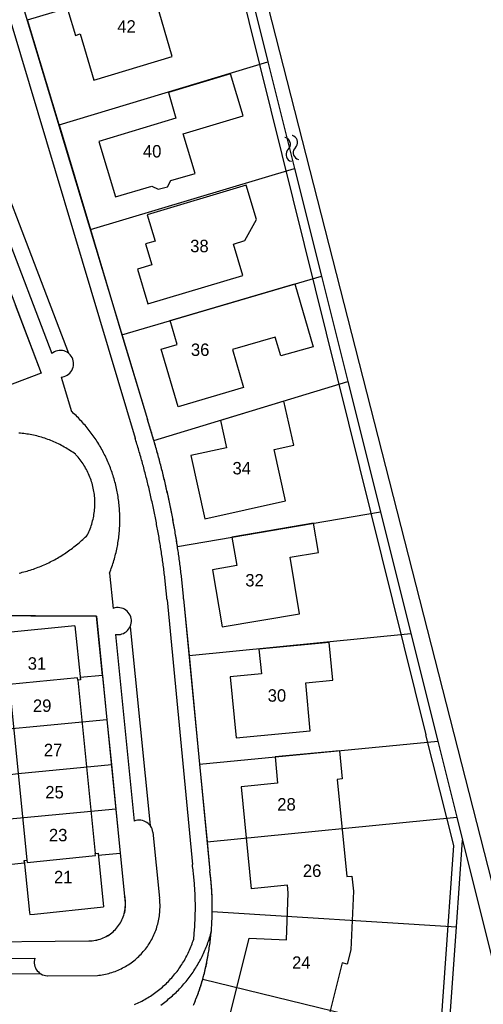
# Model space of a CAD drawing. Extents: x 123992 to 125854, y 449108 to 451911.
# Tile 133 of 175: x 125607 to 125663, y 450776 to 450895. Entities that reach past the tile are written whole.
import ezdxf
from ezdxf.enums import TextEntityAlignment as Align

# ---------------------------------------------------------------- set-up
doc = ezdxf.new("R2010")
doc.units = 0
for name, color, linetype in [('DEFAULT_113', 2, 'CONTINUOUS'), ('DEFAULT_21', 8, 'CONTINUOUS'), ('DEFAULT_22', 8, 'CONTINUOUS'), ('DEFAULT_4', 1, 'CONTINUOUS'), ('DEFAULT_48', 141, 'CONTINUOUS'), ('DEFAULT_99', 9, 'CONTINUOUS'), ('S05_WATER', 141, 'CONTINUOUS')]:
    doc.layers.add(name, color=color, linetype=linetype)

msp = doc.modelspace()

# ---------------------------------------------------------------- linework, layer by layer
at = {"layer": 'DEFAULT_21'}
for points in [[(125611.606, 450881.893), (125607.803, 450894.58), (125633.63, 450902.288)], [(125611.606, 450881.893), (125636.832, 450889.485)], [(125611.606, 450881.893), (125615.398, 450869.243)], [(125615.398, 450869.243), (125640.051, 450876.615)], [(125615.398, 450869.243), (125619.202, 450856.553)], [(125619.202, 450856.553), (125643.3, 450863.622)], [(125606.288, 450860.166), (125609.436, 450851.919), (125589.039, 450844.172), (125585.884, 450852.39)], [(125619.202, 450856.553), (125622.273, 450846.309)], [(125623.059, 450843.775), (125646.485, 450850.888)], [(125623.059, 450843.775), (125622.273, 450846.309)], [(125625.9, 450831.008), (125625.87, 450831.206), (125625.839, 450831.403), (125625.808, 450831.601), (125625.776, 450831.798), (125625.744, 450831.996), (125625.712, 450832.193), (125625.679, 450832.39), (125625.646, 450832.588), (125625.612, 450832.785), (125625.578, 450832.982), (125625.544, 450833.179), (125625.509, 450833.376), (125625.474, 450833.573), (125625.438, 450833.77), (125625.402, 450833.966), (125625.366, 450834.163), (125625.329, 450834.36), (125625.292, 450834.556), (125625.254, 450834.752), (125625.216, 450834.949), (125625.177, 450835.145), (125625.138, 450835.341), (125625.099, 450835.537), (125625.059, 450835.733), (125625.019, 450835.929), (125624.979, 450836.125), (125624.938, 450836.321), (125624.897, 450836.517), (125624.855, 450836.712), (125624.813, 450836.908), (125624.77, 450837.103), (125624.727, 450837.298), (125624.684, 450837.494), (125624.64, 450837.689), (125624.596, 450837.884), (125624.551, 450838.079), (125624.506, 450838.274), (125624.461, 450838.469), (125624.415, 450838.663), (125624.369, 450838.858), (125624.322, 450839.052), (125624.275, 450839.247), (125624.228, 450839.441), (125624.18, 450839.635), (125624.132, 450839.829), (125624.084, 450840.023), (125624.035, 450840.217), (125623.985, 450840.411), (125623.935, 450840.605), (125623.885, 450840.798), (125623.835, 450840.992), (125623.784, 450841.185), (125623.732, 450841.379), (125623.68, 450841.572), (125623.628, 450841.765), (125623.576, 450841.958), (125623.523, 450842.151), (125623.469, 450842.343), (125623.415, 450842.536), (125623.361, 450842.728), (125623.307, 450842.921), (125623.252, 450843.113), (125623.196, 450843.305), (125623.14, 450843.497), (125623.084, 450843.689), (125623.059, 450843.775)], [(125625.9, 450831.008), (125650.41, 450835.192)], [(125626.651, 450824.681), (125626.634, 450824.88), (125626.616, 450825.079), (125626.598, 450825.279), (125626.579, 450825.478), (125626.56, 450825.677), (125626.541, 450825.876), (125626.521, 450826.075), (125626.501, 450826.274), (125626.481, 450826.473), (125626.46, 450826.672), (125626.438, 450826.871), (125626.416, 450827.069), (125626.394, 450827.268), (125626.372, 450827.467), (125626.349, 450827.666), (125626.325, 450827.864), (125626.302, 450828.063), (125626.277, 450828.261), (125626.253, 450828.46), (125626.228, 450828.658), (125626.202, 450828.857), (125626.176, 450829.055), (125626.15, 450829.253), (125626.124, 450829.451), (125626.096, 450829.65), (125626.069, 450829.848), (125626.041, 450830.046), (125626.013, 450830.244), (125625.984, 450830.442), (125625.955, 450830.64), (125625.926, 450830.837), (125625.9, 450831.008)], [(125626.651, 450824.681), (125627.31, 450817.841)], [(125616.843, 450815.415), (125616.126, 450822.581), (125594.011, 450822.686), (125594.073, 450813.338)], [(125627.31, 450817.841), (125654.09, 450820.479)], [(125627.31, 450817.841), (125628.575, 450804.705)], [(125616.843, 450815.415), (125614.155, 450815.159), (125614.181, 450814.9), (125613.853, 450814.867), (125613.826, 450815.128), (125605.57, 450814.343), (125605.596, 450814.087), (125605.269, 450814.053), (125605.243, 450814.311), (125596.319, 450813.366), (125594.073, 450813.338)], [(125616.843, 450815.415), (125617.38, 450810.047)], [(125617.38, 450810.047), (125596.985, 450808.12)], [(125617.38, 450810.047), (125617.919, 450804.664)], [(125628.575, 450804.705), (125657.341, 450807.482)], [(125597.067, 450802.617), (125599.296, 450802.65), (125606.661, 450803.601), (125617.919, 450804.664)], [(125617.919, 450804.664), (125618.458, 450799.281)], [(125628.575, 450804.705), (125629.477, 450795.337)], [(125618.458, 450799.281), (125598.763, 450797.421)], [(125618.458, 450799.281), (125618.988, 450793.982)], [(125629.477, 450795.337), (125659.632, 450798.32)], [(125629.477, 450795.337), (125629.813, 450791.843)], [(125659.592, 450785.058), (125660.328, 450795.537)], [(125598.808, 450792.064), (125601.048, 450792.082), (125601.047, 450792.164), (125607.428, 450792.812), (125607.402, 450793.071), (125607.727, 450793.104), (125607.753, 450792.845), (125616.009, 450793.683), (125615.983, 450793.941), (125616.312, 450793.975), (125616.338, 450793.716), (125618.988, 450793.982)], [(125618.988, 450793.982), (125619.514, 450788.737)], [(125598.808, 450792.064), (125598.829, 450789.464), (125598.92, 450783.204), (125615.189, 450783.374)], [(125630.11, 450786.922), (125630.112, 450787.122), (125630.114, 450787.322), (125630.113, 450787.522), (125630.112, 450787.722), (125630.11, 450787.922), (125630.106, 450788.122), (125630.101, 450788.322), (125630.095, 450788.522), (125630.087, 450788.722), (125630.079, 450788.921), (125630.069, 450789.121), (125630.058, 450789.321), (125630.046, 450789.521), (125630.032, 450789.72), (125630.018, 450789.92), (125630.002, 450790.119), (125629.985, 450790.318), (125629.966, 450790.517), (125629.947, 450790.716), (125629.926, 450790.915), (125629.904, 450791.114), (125629.881, 450791.313), (125629.856, 450791.511), (125629.831, 450791.71), (125629.813, 450791.843)], [(125615.189, 450783.374), (125615.389, 450783.378), (125615.588, 450783.392), (125615.787, 450783.414), (125615.985, 450783.445), (125616.181, 450783.485), (125616.375, 450783.534), (125616.566, 450783.592), (125616.755, 450783.659), (125616.94, 450783.733), (125617.122, 450783.816), (125617.3, 450783.908), (125617.474, 450784.007), (125617.643, 450784.114), (125617.807, 450784.228), (125617.965, 450784.35), (125618.118, 450784.479), (125618.265, 450784.615), (125618.406, 450784.757), (125618.54, 450784.905), (125618.667, 450785.059), (125618.787, 450785.219), (125618.9, 450785.384), (125619.005, 450785.554), (125619.103, 450785.729), (125619.192, 450785.908), (125619.274, 450786.09), (125619.347, 450786.277), (125619.411, 450786.466), (125619.467, 450786.658), (125619.514, 450786.852), (125619.552, 450787.049), (125619.581, 450787.247), (125619.602, 450787.445), (125619.613, 450787.645), (125619.615, 450787.845), (125619.608, 450788.045), (125619.593, 450788.244), (125619.568, 450788.443), (125619.534, 450788.64), (125619.514, 450788.737)], [(125629.978, 450784.418), (125629.996, 450784.617), (125630.012, 450784.817), (125630.027, 450785.016), (125630.041, 450785.215), (125630.054, 450785.415), (125630.065, 450785.615), (125630.075, 450785.815), (125630.084, 450786.014), (125630.092, 450786.214), (125630.099, 450786.414), (125630.104, 450786.614), (125630.108, 450786.814), (125630.11, 450786.922)], [(125630.11, 450786.922), (125659.592, 450785.058)], [(125629.624, 450781.762), (125629.658, 450781.959), (125629.691, 450782.156), (125629.722, 450782.354), (125629.752, 450782.552), (125629.781, 450782.749), (125629.809, 450782.948), (125629.836, 450783.146), (125629.861, 450783.344), (125629.886, 450783.543), (125629.909, 450783.741), (125629.931, 450783.94), (125629.951, 450784.139), (125629.971, 450784.338), (125629.978, 450784.418)], [(125658.642, 450771.497), (125659.592, 450785.058)], [(125628.962, 450778.755), (125629.016, 450778.948), (125629.069, 450779.141), (125629.12, 450779.334), (125629.169, 450779.528), (125629.217, 450779.722), (125629.264, 450779.916), (125629.308, 450780.111), (125629.352, 450780.307), (125629.394, 450780.502), (125629.434, 450780.698), (125629.472, 450780.894), (125629.509, 450781.091), (125629.545, 450781.288), (125629.579, 450781.485), (125629.611, 450781.682), (125629.624, 450781.762)], [(125627.833, 450775.613), (125627.912, 450775.797), (125627.99, 450775.981), (125628.066, 450776.166), (125628.141, 450776.352), (125628.215, 450776.538), (125628.286, 450776.724), (125628.357, 450776.911), (125628.426, 450777.099), (125628.493, 450777.287), (125628.559, 450777.476), (125628.624, 450777.666), (125628.687, 450777.855), (125628.748, 450778.046), (125628.808, 450778.237), (125628.866, 450778.428), (125628.923, 450778.62), (125628.962, 450778.755)], [(125628.962, 450778.755), (125658.642, 450771.497)]]:
    msp.add_lwpolyline(points, dxfattribs=at)
at = {"layer": 'DEFAULT_22'}
for points in [[(125633.63, 450902.288), (125636.832, 450889.485)], [(125636.832, 450889.485), (125640.051, 450876.615)], [(125640.051, 450876.615), (125643.3, 450863.622)], [(125643.3, 450863.622), (125646.485, 450850.888)], [(125646.485, 450850.888), (125650.41, 450835.192)], [(125650.41, 450835.192), (125654.09, 450820.479)], [(125654.09, 450820.479), (125657.341, 450807.482)], [(125657.341, 450807.482), (125659.632, 450798.32)], [(125659.632, 450798.32), (125660.328, 450795.537)], [(125660.328, 450795.537), (125668.121, 450764.376)]]:
    msp.add_lwpolyline(points, dxfattribs=at)
at = {"layer": 'DEFAULT_4'}
for points in [[(125625.274, 450890.141), (125622.755, 450898.751), (125612.675, 450895.743), (125613.58, 450892.692), (125614.156, 450892.859), (125615.803, 450887.296), (125625.274, 450890.141)], [(125633.828, 450882.997), (125632.317, 450888.054), (125624.802, 450885.792), (125625.726, 450882.679), (125616.421, 450879.88), (125618.436, 450873.183), (125622.789, 450874.496), (125623.578, 450874.112), (125624.694, 450874.41), (125625.093, 450875.183), (125628.051, 450876.034), (125626.604, 450880.8), (125633.828, 450882.997)], [(125635.433, 450870.462), (125634.196, 450874.604), (125622.253, 450871.032), (125623.198, 450867.866), (125622.044, 450867.52), (125622.809, 450864.981), (125621.071, 450864.471), (125622.334, 450860.278), (125633.799, 450863.709), (125632.688, 450867.5), (125634.058, 450867.926), (125635.433, 450870.462)], [(125642.304, 450855.106), (125638.4, 450853.989), (125637.725, 450856.279), (125632.546, 450854.754), (125633.885, 450850.199), (125625.98, 450847.852), (125623.94, 450854.81), (125625.858, 450855.38), (125625.005, 450858.256), (125640.091, 450862.681), (125642.304, 450855.106)], [(125639.945, 450843.212), (125638.773, 450848.547), (125631.103, 450846.218), (125631.833, 450842.915), (125627.535, 450841.958), (125629.197, 450834.347), (125638.96, 450836.491), (125637.601, 450842.696), (125639.945, 450843.212)], [(125642.945, 450830.269), (125642.34, 450833.815), (125632.488, 450832.133), (125633.074, 450828.676), (125630.119, 450828.176), (125631.289, 450821.291), (125640.66, 450822.877), (125639.506, 450829.686), (125642.945, 450830.269)], [(125613.502, 450821.418), (125605.003, 450820.547), (125604.784, 450822.562), (125601.459, 450822.583), (125602.286, 450814.044), (125605.24, 450814.329)], [(125613.502, 450821.418), (125614.181, 450814.9), (125613.853, 450814.867), (125615.983, 450793.941), (125616.312, 450793.975), (125616.974, 450787.469)], [(125644.671, 450814.846), (125644.223, 450819.407), (125635.746, 450818.582), (125636.037, 450815.613), (125632.272, 450815.237), (125633, 450807.899), (125641.949, 450808.752), (125641.393, 450814.528), (125644.671, 450814.846)], [(125605.24, 450814.329), (125605.269, 450814.053), (125605.596, 450814.087), (125607.727, 450793.104)], [(125645.465, 450806.336), (125637.698, 450805.586), (125638.005, 450802.408), (125633.608, 450801.983), (125634.796, 450789.678)], [(125645.465, 450806.336), (125645.798, 450802.929), (125645.201, 450802.871), (125646.346, 450791.138)], [(125607.402, 450793.071), (125607.727, 450793.104)], [(125607.402, 450793.071), (125608.037, 450786.824)], [(125635.867, 450770.693), (125631.587, 450771.762), (125634.58, 450783.707), (125639.061, 450783.521), (125639.291, 450789.19), (125639.183, 450790.093), (125634.796, 450789.678)], [(125646.346, 450791.138), (125646.948, 450791.181), (125647.153, 450789.383), (125646.857, 450782.307), (125646.385, 450780.571), (125645.804, 450780.711), (125642.939, 450769.286), (125643.533, 450769.13), (125642.915, 450766.64), (125637.369, 450758.193)], [(125608.037, 450786.824), (125608.065, 450786.555), (125608.642, 450786.614)], [(125608.642, 450786.614), (125616.974, 450787.469)]]:
    msp.add_lwpolyline(points, dxfattribs=at)
at = {"layer": 'DEFAULT_48'}
for points in [[(125610.275, 451000), (125669.348, 450769.023), (125670.67, 450767.248), (125673.209, 450767.273), (125676.344, 450769.538), (125681.795, 450772.407), (125684.19, 450774.271), (125687.128, 450774.657), (125689.128, 450774.361), (125689.487, 450774.561)], [(125630.508, 450910.614), (125655.89, 450808.255)], [(125635.802, 450744.677), (125657.123, 450764.134), (125659.278, 450794.878), (125655.89, 450808.255)]]:
    msp.add_lwpolyline(points, dxfattribs=at)
at = {"layer": 'DEFAULT_99'}
for points in [[(125604.988, 450903.727), (125622.273, 450846.309)], [(125603.633, 450901.33), (125620.796, 450844.058)], [(125599.632, 450888.621), (125612.731, 450854.32)], [(125604.801, 450869.82), (125610.717, 450854.281)], [(125603.067, 450868.601), (125609.436, 450851.919), (125598.992, 450847.953)], [(125612.731, 450854.32), (125612.565, 450854.432), (125612.387, 450854.522), (125612.199, 450854.59), (125612.004, 450854.634), (125611.805, 450854.653), (125611.605, 450854.648), (125611.408, 450854.618), (125611.215, 450854.564), (125611.031, 450854.486), (125610.858, 450854.386), (125610.717, 450854.281)], [(125611.841, 450851.441), (125612.039, 450851.465), (125612.233, 450851.513), (125612.42, 450851.586), (125612.596, 450851.68), (125612.759, 450851.796), (125612.906, 450851.931), (125613.035, 450852.083), (125613.145, 450852.251), (125613.233, 450852.43), (125613.298, 450852.619), (125613.339, 450852.815), (125613.356, 450853.014), (125613.347, 450853.213), (125613.314, 450853.411), (125613.257, 450853.602), (125613.177, 450853.785), (125613.074, 450853.957), (125612.951, 450854.114), (125612.81, 450854.255), (125612.731, 450854.32)], [(125611.841, 450851.441), (125613.09, 450847.304)], [(125617.702, 450827.786), (125617.775, 450827.972), (125617.846, 450828.159), (125617.915, 450828.347), (125617.981, 450828.536), (125618.046, 450828.725), (125618.108, 450828.915), (125618.168, 450829.106), (125618.226, 450829.297), (125618.282, 450829.489), (125618.335, 450829.682), (125618.387, 450829.875), (125618.436, 450830.069), (125618.482, 450830.264), (125618.527, 450830.459), (125618.569, 450830.654), (125618.61, 450830.85), (125618.648, 450831.046), (125618.683, 450831.243), (125618.717, 450831.44), (125618.748, 450831.638), (125618.777, 450831.836), (125618.803, 450832.034), (125618.827, 450832.232), (125618.85, 450832.431), (125618.869, 450832.63), (125618.887, 450832.83), (125618.902, 450833.029), (125618.915, 450833.229), (125618.926, 450833.428), (125618.934, 450833.628), (125618.94, 450833.828), (125618.944, 450834.028), (125618.945, 450834.228), (125618.944, 450834.428), (125618.941, 450834.628), (125618.936, 450834.828), (125618.928, 450835.028), (125618.918, 450835.227), (125618.906, 450835.427), (125618.891, 450835.627), (125618.875, 450835.826), (125618.856, 450836.025), (125618.834, 450836.224), (125618.811, 450836.422), (125618.785, 450836.621), (125618.756, 450836.819), (125618.726, 450837.016), (125618.693, 450837.214), (125618.658, 450837.411), (125618.621, 450837.607), (125618.581, 450837.803), (125618.54, 450837.999), (125618.496, 450838.194), (125618.45, 450838.388), (125618.401, 450838.582), (125618.351, 450838.776), (125618.298, 450838.969), (125618.243, 450839.161), (125618.185, 450839.353), (125618.126, 450839.544), (125618.064, 450839.734), (125618, 450839.923), (125617.934, 450840.112), (125617.866, 450840.3), (125617.796, 450840.488), (125617.724, 450840.674), (125617.649, 450840.86), (125617.572, 450841.044), (125617.494, 450841.228), (125617.413, 450841.411), (125617.33, 450841.593), (125617.245, 450841.774), (125617.158, 450841.954), (125617.068, 450842.133), (125616.977, 450842.311), (125616.884, 450842.488), (125616.789, 450842.664), (125616.691, 450842.839), (125616.592, 450843.012), (125616.491, 450843.185), (125616.388, 450843.356), (125616.282, 450843.526), (125616.175, 450843.695), (125616.066, 450843.863), (125615.955, 450844.029), (125615.842, 450844.194), (125615.728, 450844.358), (125615.611, 450844.52), (125615.493, 450844.682), (125615.372, 450844.841), (125615.25, 450845), (125615.126, 450845.157), (125615.001, 450845.312), (125614.873, 450845.466), (125614.744, 450845.619), (125614.613, 450845.77), (125614.48, 450845.92), (125614.346, 450846.068), (125614.21, 450846.214), (125614.072, 450846.359), (125613.932, 450846.503), (125613.791, 450846.644), (125613.649, 450846.785), (125613.504, 450846.923), (125613.359, 450847.06), (125613.211, 450847.195), (125613.09, 450847.304)], [(125626.651, 450824.681), (125626.634, 450824.88), (125626.616, 450825.079), (125626.598, 450825.279), (125626.58, 450825.478), (125626.561, 450825.677), (125626.542, 450825.876), (125626.522, 450826.075), (125626.502, 450826.274), (125626.482, 450826.473), (125626.461, 450826.672), (125626.439, 450826.871), (125626.418, 450827.07), (125626.395, 450827.268), (125626.373, 450827.467), (125626.35, 450827.666), (125626.327, 450827.864), (125626.303, 450828.063), (125626.279, 450828.261), (125626.254, 450828.46), (125626.229, 450828.658), (125626.204, 450828.857), (125626.178, 450829.055), (125626.151, 450829.253), (125626.125, 450829.452), (125626.098, 450829.65), (125626.07, 450829.848), (125626.042, 450830.046), (125626.014, 450830.244), (125625.985, 450830.442), (125625.956, 450830.64), (125625.927, 450830.837), (125625.897, 450831.035), (125625.866, 450831.233), (125625.836, 450831.431), (125625.804, 450831.628), (125625.773, 450831.826), (125625.741, 450832.023), (125625.708, 450832.22), (125625.676, 450832.418), (125625.642, 450832.615), (125625.609, 450832.812), (125625.575, 450833.009), (125625.54, 450833.206), (125625.505, 450833.403), (125625.47, 450833.6), (125625.434, 450833.797), (125625.398, 450833.993), (125625.362, 450834.19), (125625.325, 450834.387), (125625.287, 450834.583), (125625.25, 450834.779), (125625.212, 450834.976), (125625.173, 450835.172), (125625.134, 450835.368), (125625.095, 450835.564), (125625.055, 450835.76), (125625.015, 450835.956), (125624.974, 450836.152), (125624.933, 450836.348), (125624.892, 450836.544), (125624.85, 450836.739), (125624.808, 450836.935), (125624.765, 450837.13), (125624.722, 450837.325), (125624.679, 450837.521), (125624.635, 450837.716), (125624.591, 450837.911), (125624.546, 450838.106), (125624.501, 450838.301), (125624.456, 450838.495), (125624.41, 450838.69), (125624.363, 450838.885), (125624.317, 450839.079), (125624.27, 450839.273), (125624.222, 450839.468), (125624.174, 450839.662), (125624.126, 450839.856), (125624.077, 450840.05), (125624.028, 450840.244), (125623.979, 450840.438), (125623.929, 450840.631), (125623.879, 450840.825), (125623.828, 450841.018), (125623.777, 450841.212), (125623.726, 450841.405), (125623.674, 450841.598), (125623.621, 450841.791), (125623.569, 450841.984), (125623.516, 450842.177), (125623.462, 450842.37), (125623.408, 450842.562), (125623.354, 450842.755), (125623.299, 450842.947), (125623.244, 450843.139), (125623.189, 450843.332), (125623.133, 450843.524), (125623.076, 450843.716), (125623.02, 450843.907), (125622.963, 450844.099), (125622.905, 450844.291), (125622.847, 450844.482), (125622.789, 450844.673), (125622.73, 450844.865), (125622.671, 450845.056), (125622.612, 450845.247), (125622.552, 450845.437), (125622.492, 450845.628), (125622.431, 450845.819), (125622.37, 450846.009), (125622.309, 450846.199), (125622.273, 450846.309)], [(125613.578, 450842.127), (125613.416, 450842.245), (125613.253, 450842.36), (125613.088, 450842.473), (125612.921, 450842.583), (125612.753, 450842.691), (125612.582, 450842.796), (125612.411, 450842.899), (125612.238, 450842.999), (125612.063, 450843.096), (125611.887, 450843.191), (125611.709, 450843.283), (125611.53, 450843.373), (125611.35, 450843.459), (125611.169, 450843.543), (125610.986, 450843.624), (125610.802, 450843.703), (125610.617, 450843.778), (125610.43, 450843.851), (125610.243, 450843.921), (125610.055, 450843.988), (125609.865, 450844.052), (125609.675, 450844.114), (125609.484, 450844.172), (125609.292, 450844.228), (125609.099, 450844.281), (125608.905, 450844.33), (125608.71, 450844.377), (125608.515, 450844.421), (125608.32, 450844.462), (125608.123, 450844.5), (125607.926, 450844.535), (125607.729, 450844.567), (125607.531, 450844.596), (125607.333, 450844.622), (125607.134, 450844.645), (125606.935, 450844.665), (125606.736, 450844.682)], [(125624.648, 450824.541), (125624.63, 450824.74), (125624.612, 450824.939), (125624.594, 450825.139), (125624.575, 450825.338), (125624.555, 450825.537), (125624.536, 450825.736), (125624.515, 450825.935), (125624.495, 450826.134), (125624.474, 450826.333), (125624.452, 450826.531), (125624.43, 450826.73), (125624.408, 450826.929), (125624.385, 450827.128), (125624.362, 450827.326), (125624.338, 450827.525), (125624.314, 450827.723), (125624.289, 450827.922), (125624.264, 450828.12), (125624.239, 450828.319), (125624.213, 450828.517), (125624.187, 450828.715), (125624.16, 450828.913), (125624.133, 450829.112), (125624.106, 450829.31), (125624.078, 450829.508), (125624.049, 450829.706), (125624.021, 450829.904), (125623.991, 450830.102), (125623.962, 450830.299), (125623.932, 450830.497), (125623.901, 450830.695), (125623.87, 450830.892), (125623.839, 450831.09), (125623.807, 450831.287), (125623.775, 450831.485), (125623.742, 450831.682), (125623.709, 450831.879), (125623.676, 450832.076), (125623.642, 450832.273), (125623.607, 450832.471), (125623.573, 450832.667), (125623.537, 450832.864), (125623.502, 450833.061), (125623.466, 450833.258), (125623.429, 450833.455), (125623.392, 450833.651), (125623.355, 450833.848), (125623.317, 450834.044), (125623.279, 450834.24), (125623.241, 450834.437), (125623.202, 450834.633), (125623.162, 450834.829), (125623.122, 450835.025), (125623.082, 450835.221), (125623.041, 450835.417), (125623, 450835.612), (125622.959, 450835.808), (125622.917, 450836.003), (125622.874, 450836.199), (125622.832, 450836.394), (125622.788, 450836.59), (125622.745, 450836.785), (125622.701, 450836.98), (125622.656, 450837.175), (125622.611, 450837.37), (125622.566, 450837.564), (125622.52, 450837.759), (125622.474, 450837.954), (125622.427, 450838.148), (125622.38, 450838.343), (125622.333, 450838.537), (125622.285, 450838.731), (125622.237, 450838.925), (125622.188, 450839.119), (125622.139, 450839.313), (125622.089, 450839.507), (125622.039, 450839.7), (125621.989, 450839.894), (125621.938, 450840.087), (125621.887, 450840.281), (125621.835, 450840.474), (125621.783, 450840.667), (125621.731, 450840.86), (125621.678, 450841.053), (125621.625, 450841.246), (125621.571, 450841.438), (125621.517, 450841.631), (125621.462, 450841.823), (125621.407, 450842.016), (125621.352, 450842.208), (125621.296, 450842.4), (125621.24, 450842.592), (125621.184, 450842.784), (125621.126, 450842.975), (125621.069, 450843.167), (125621.011, 450843.358), (125620.953, 450843.55), (125620.894, 450843.741), (125620.835, 450843.932), (125620.796, 450844.058)], [(125615.039, 450832.391), (125615.125, 450832.571), (125615.207, 450832.754), (125615.285, 450832.938), (125615.359, 450833.124), (125615.428, 450833.312), (125615.493, 450833.501), (125615.553, 450833.691), (125615.609, 450833.883), (125615.661, 450834.077), (125615.708, 450834.271), (125615.751, 450834.466), (125615.789, 450834.663), (125615.822, 450834.86), (125615.851, 450835.058), (125615.875, 450835.256), (125615.895, 450835.455), (125615.91, 450835.655), (125615.921, 450835.855), (125615.926, 450836.054), (125615.928, 450836.254), (125615.924, 450836.454), (125615.916, 450836.654), (125615.903, 450836.854), (125615.886, 450837.053), (125615.864, 450837.252), (125615.838, 450837.45), (125615.807, 450837.648), (125615.771, 450837.844), (125615.731, 450838.04), (125615.686, 450838.235), (125615.637, 450838.429), (125615.583, 450838.622), (125615.525, 450838.813), (125615.462, 450839.003), (125615.395, 450839.192), (125615.324, 450839.378), (125615.248, 450839.564), (125615.168, 450839.747), (125615.084, 450839.928), (125614.996, 450840.108), (125614.904, 450840.285), (125614.807, 450840.46), (125614.707, 450840.633), (125614.602, 450840.804), (125614.494, 450840.972), (125614.381, 450841.137), (125614.265, 450841.3), (125614.145, 450841.46), (125614.022, 450841.617), (125613.895, 450841.772), (125613.764, 450841.923), (125613.63, 450842.072), (125613.578, 450842.127)], [(125606.77, 450827.777), (125606.965, 450827.823), (125607.159, 450827.87), (125607.353, 450827.921), (125607.546, 450827.973), (125607.738, 450828.028), (125607.93, 450828.085), (125608.121, 450828.145), (125608.311, 450828.206), (125608.501, 450828.27), (125608.689, 450828.336), (125608.877, 450828.404), (125609.065, 450828.475), (125609.251, 450828.548), (125609.436, 450828.623), (125609.621, 450828.7), (125609.804, 450828.779), (125609.987, 450828.861), (125610.169, 450828.945), (125610.349, 450829.031), (125610.529, 450829.119), (125610.707, 450829.209), (125610.885, 450829.301), (125611.061, 450829.395), (125611.236, 450829.492), (125611.41, 450829.59), (125611.583, 450829.691), (125611.755, 450829.793), (125611.925, 450829.898), (125612.095, 450830.005), (125612.262, 450830.113), (125612.429, 450830.224), (125612.594, 450830.337), (125612.758, 450830.451), (125612.921, 450830.568), (125613.082, 450830.686), (125613.242, 450830.806), (125613.4, 450830.929), (125613.557, 450831.053), (125613.712, 450831.179), (125613.866, 450831.306), (125614.019, 450831.436), (125614.169, 450831.567), (125614.319, 450831.701), (125614.466, 450831.835), (125614.612, 450831.972), (125614.757, 450832.111), (125614.899, 450832.251), (125615.039, 450832.391)], [(125617.702, 450827.786), (125618.128, 450823.511)], [(125624.648, 450824.541), (125627.704, 450792.599)], [(125626.651, 450824.681), (125629.813, 450791.843)], [(125618.408, 450820.379), (125618.606, 450820.354), (125618.806, 450820.354), (125619.005, 450820.378), (125619.199, 450820.426), (125619.385, 450820.498), (125619.562, 450820.592), (125619.725, 450820.706), (125619.874, 450820.84), (125620.005, 450820.991), (125620.117, 450821.157), (125620.207, 450821.335), (125620.275, 450821.523), (125620.32, 450821.718), (125620.34, 450821.917), (125620.336, 450822.117), (125620.308, 450822.314), (125620.256, 450822.507), (125620.18, 450822.692), (125620.083, 450822.867), (125619.965, 450823.028), (125619.828, 450823.174), (125619.674, 450823.302), (125619.506, 450823.41), (125619.326, 450823.496), (125619.137, 450823.561), (125618.941, 450823.601), (125618.742, 450823.617), (125618.542, 450823.609), (125618.345, 450823.577), (125618.153, 450823.52), (125618.128, 450823.511)], [(125592.29, 450822.694), (125616.126, 450822.581), (125619.514, 450788.737)], [(125620.185, 450821.297), (125622.617, 450797.306)], [(125618.408, 450820.379), (125620.668, 450797.819)], [(125622.932, 450796.51), (125622.895, 450796.707), (125622.835, 450796.897), (125622.752, 450797.079), (125622.648, 450797.249), (125622.523, 450797.406), (125622.381, 450797.546), (125622.222, 450797.668), (125622.05, 450797.769), (125621.867, 450797.849), (125621.675, 450797.906), (125621.478, 450797.939), (125621.278, 450797.948), (125621.079, 450797.932), (125620.883, 450797.893), (125620.694, 450797.83), (125620.668, 450797.819)], [(125622.932, 450796.51), (125623.742, 450788.519)], [(125627.866, 450783.59), (125627.886, 450783.789), (125627.906, 450783.988), (125627.924, 450784.187), (125627.941, 450784.386), (125627.957, 450784.586), (125627.972, 450784.785), (125627.986, 450784.985), (125627.998, 450785.184), (125628.01, 450785.384), (125628.021, 450785.584), (125628.03, 450785.784), (125628.039, 450785.983), (125628.046, 450786.183), (125628.052, 450786.383), (125628.057, 450786.583), (125628.061, 450786.783), (125628.064, 450786.983), (125628.066, 450787.183), (125628.067, 450787.383), (125628.067, 450787.583), (125628.066, 450787.783), (125628.063, 450787.983), (125628.06, 450788.183), (125628.055, 450788.383), (125628.049, 450788.583), (125628.043, 450788.783), (125628.035, 450788.983), (125628.026, 450789.182), (125628.016, 450789.382), (125628.005, 450789.582), (125627.993, 450789.781), (125627.979, 450789.981), (125627.965, 450790.18), (125627.95, 450790.38), (125627.933, 450790.579), (125627.915, 450790.778), (125627.897, 450790.978), (125627.877, 450791.177), (125627.856, 450791.375), (125627.834, 450791.574), (125627.811, 450791.773), (125627.787, 450791.971), (125627.762, 450792.17), (125627.736, 450792.368), (125627.709, 450792.566), (125627.704, 450792.599)], [(125629.978, 450784.418), (125629.996, 450784.617), (125630.012, 450784.817), (125630.027, 450785.016), (125630.041, 450785.215), (125630.054, 450785.415), (125630.065, 450785.615), (125630.076, 450785.814), (125630.085, 450786.014), (125630.093, 450786.214), (125630.099, 450786.414), (125630.105, 450786.614), (125630.109, 450786.814), (125630.112, 450787.014), (125630.114, 450787.214), (125630.114, 450787.414), (125630.113, 450787.614), (125630.112, 450787.814), (125630.108, 450788.014), (125630.104, 450788.214), (125630.099, 450788.414), (125630.092, 450788.614), (125630.084, 450788.813), (125630.075, 450789.013), (125630.064, 450789.213), (125630.053, 450789.413), (125630.04, 450789.612), (125630.026, 450789.812), (125630.011, 450790.011), (125629.994, 450790.21), (125629.976, 450790.41), (125629.958, 450790.609), (125629.937, 450790.808), (125629.916, 450791.007), (125629.894, 450791.205), (125629.87, 450791.404), (125629.845, 450791.602), (125629.819, 450791.801), (125629.813, 450791.843)], [(125615.189, 450783.374), (125615.389, 450783.379), (125615.588, 450783.394), (125615.787, 450783.417), (125615.984, 450783.449), (125616.18, 450783.49), (125616.374, 450783.539), (125616.565, 450783.597), (125616.754, 450783.664), (125616.939, 450783.739), (125617.121, 450783.822), (125617.299, 450783.913), (125617.473, 450784.012), (125617.642, 450784.119), (125617.806, 450784.233), (125617.965, 450784.355), (125618.118, 450784.483), (125618.266, 450784.618), (125618.407, 450784.76), (125618.542, 450784.908), (125618.67, 450785.061), (125618.791, 450785.221), (125618.904, 450785.385), (125619.011, 450785.555), (125619.109, 450785.729), (125619.2, 450785.907), (125619.283, 450786.089), (125619.357, 450786.274), (125619.423, 450786.463), (125619.481, 450786.655), (125619.53, 450786.849), (125619.57, 450787.044), (125619.602, 450787.242), (125619.624, 450787.441), (125619.638, 450787.64), (125619.643, 450787.84), (125619.638, 450788.04), (125619.625, 450788.24), (125619.603, 450788.438), (125619.573, 450788.636), (125619.553, 450788.738)], [(125616.227, 450779.206), (125616.426, 450779.227), (125616.624, 450779.254), (125616.822, 450779.285), (125617.018, 450779.32), (125617.214, 450779.361), (125617.409, 450779.406), (125617.603, 450779.455), (125617.795, 450779.51), (125617.987, 450779.569), (125618.176, 450779.632), (125618.364, 450779.7), (125618.551, 450779.772), (125618.735, 450779.849), (125618.918, 450779.93), (125619.099, 450780.016), (125619.278, 450780.106), (125619.454, 450780.2), (125619.628, 450780.298), (125619.8, 450780.401), (125619.969, 450780.507), (125620.136, 450780.618), (125620.3, 450780.732), (125620.461, 450780.85), (125620.62, 450780.972), (125620.775, 450781.098), (125620.927, 450781.228), (125621.077, 450781.361), (125621.223, 450781.498), (125621.365, 450781.638), (125621.505, 450781.782), (125621.64, 450781.928), (125621.773, 450782.078), (125621.901, 450782.231), (125622.026, 450782.388), (125622.147, 450782.547), (125622.265, 450782.709), (125622.378, 450782.873), (125622.488, 450783.041), (125622.593, 450783.211), (125622.694, 450783.383), (125622.792, 450783.558), (125622.885, 450783.735), (125622.973, 450783.914), (125623.058, 450784.095), (125623.138, 450784.279), (125623.214, 450784.464), (125623.285, 450784.651), (125623.352, 450784.839), (125623.414, 450785.029), (125623.472, 450785.221), (125623.525, 450785.414), (125623.573, 450785.608), (125623.617, 450785.803), (125623.656, 450785.999), (125623.691, 450786.196), (125623.721, 450786.394), (125623.746, 450786.592), (125623.766, 450786.791), (125623.781, 450786.99), (125623.792, 450787.19), (125623.798, 450787.39), (125623.799, 450787.59), (125623.796, 450787.79), (125623.787, 450787.99), (125623.774, 450788.189), (125623.756, 450788.389), (125623.742, 450788.519)], [(125598.897, 450786.47), (125598.92, 450783.204), (125615.189, 450783.374)], [(125623.89, 450775.632), (125624.053, 450775.749), (125624.213, 450775.868), (125624.373, 450775.989), (125624.53, 450776.112), (125624.686, 450776.237), (125624.841, 450776.364), (125624.994, 450776.493), (125625.145, 450776.624), (125625.294, 450776.756), (125625.442, 450776.891), (125625.588, 450777.028), (125625.733, 450777.166), (125625.875, 450777.306), (125626.016, 450777.448), (125626.155, 450777.592), (125626.292, 450777.738), (125626.428, 450777.885), (125626.561, 450778.034), (125626.692, 450778.185), (125626.822, 450778.337), (125626.95, 450778.491), (125627.075, 450778.647), (125627.199, 450778.804), (125627.32, 450778.963), (125627.44, 450779.123), (125627.558, 450779.285), (125627.673, 450779.448), (125627.787, 450779.613), (125627.898, 450779.779), (125628.007, 450779.947), (125628.114, 450780.116), (125628.219, 450780.286), (125628.322, 450780.457), (125628.422, 450780.63), (125628.521, 450780.804), (125628.617, 450780.98), (125628.711, 450781.156), (125628.802, 450781.334), (125628.891, 450781.513), (125628.979, 450781.693), (125629.063, 450781.874), (125629.146, 450782.057), (125629.226, 450782.24), (125629.304, 450782.424), (125629.379, 450782.609), (125629.452, 450782.796), (125629.523, 450782.983), (125629.591, 450783.171), (125629.657, 450783.359), (125629.721, 450783.549), (125629.782, 450783.739), (125629.84, 450783.931), (125629.897, 450784.123), (125629.95, 450784.315), (125629.978, 450784.418)], [(125629.624, 450781.762), (125629.658, 450781.959), (125629.691, 450782.156), (125629.722, 450782.354), (125629.752, 450782.552), (125629.781, 450782.749), (125629.809, 450782.948), (125629.836, 450783.146), (125629.861, 450783.344), (125629.886, 450783.543), (125629.909, 450783.741), (125629.931, 450783.94), (125629.951, 450784.139), (125629.971, 450784.338), (125629.978, 450784.418)], [(125629.993, 450784.475), (125629.985, 450784.446), (125629.978, 450784.418)], [(125620.703, 450775.684), (125620.886, 450775.764), (125621.068, 450775.847), (125621.249, 450775.933), (125621.428, 450776.022), (125621.606, 450776.113), (125621.783, 450776.207), (125621.958, 450776.304), (125622.131, 450776.404), (125622.303, 450776.506), (125622.473, 450776.611), (125622.642, 450776.719), (125622.808, 450776.829), (125622.973, 450776.942), (125623.137, 450777.058), (125623.298, 450777.176), (125623.458, 450777.296), (125623.616, 450777.419), (125623.771, 450777.545), (125623.925, 450777.673), (125624.077, 450777.803), (125624.227, 450777.935), (125624.374, 450778.07), (125624.52, 450778.208), (125624.663, 450778.347), (125624.804, 450778.489), (125624.943, 450778.633), (125625.08, 450778.779), (125625.214, 450778.927), (125625.346, 450779.077), (125625.475, 450779.23), (125625.603, 450779.384), (125625.727, 450779.54), (125625.85, 450779.699), (125625.97, 450779.859), (125626.087, 450780.021), (125626.202, 450780.184), (125626.314, 450780.35), (125626.423, 450780.517), (125626.53, 450780.686), (125626.635, 450780.857), (125626.736, 450781.029), (125626.835, 450781.203), (125626.931, 450781.378), (125627.025, 450781.555), (125627.115, 450781.733), (125627.203, 450781.913), (125627.288, 450782.094), (125627.371, 450782.277), (125627.45, 450782.46), (125627.526, 450782.645), (125627.6, 450782.831), (125627.67, 450783.018), (125627.738, 450783.206), (125627.803, 450783.395), (125627.865, 450783.586), (125627.866, 450783.59)], [(125627.871, 450775.702), (125627.949, 450775.885), (125628.026, 450776.07), (125628.102, 450776.255), (125628.176, 450776.441), (125628.249, 450776.627), (125628.32, 450776.814), (125628.39, 450777.001), (125628.458, 450777.189), (125628.525, 450777.378), (125628.59, 450777.567), (125628.654, 450777.757), (125628.716, 450777.947), (125628.777, 450778.137), (125628.836, 450778.328), (125628.894, 450778.52), (125628.95, 450778.712), (125629.004, 450778.904), (125629.057, 450779.097), (125629.109, 450779.29), (125629.158, 450779.484), (125629.207, 450779.678), (125629.254, 450779.873), (125629.299, 450780.067), (125629.342, 450780.263), (125629.385, 450780.458), (125629.425, 450780.654), (125629.464, 450780.85), (125629.501, 450781.047), (125629.537, 450781.243), (125629.572, 450781.44), (125629.604, 450781.638), (125629.624, 450781.762)], [(125598.034, 450781.168), (125608.669, 450781.282)], [(125608.669, 450781.282), (125608.623, 450781.087), (125608.602, 450780.889), (125608.604, 450780.689), (125608.631, 450780.491), (125608.681, 450780.297), (125608.755, 450780.111), (125608.85, 450779.936), (125608.966, 450779.773), (125609.101, 450779.626), (125609.253, 450779.496), (125609.419, 450779.385), (125609.598, 450779.295), (125609.786, 450779.227), (125609.981, 450779.183), (125610.18, 450779.163), (125610.207, 450779.162)], [(125543.889, 450778.69), (125609.356, 450779.424)], [(125610.207, 450779.162), (125616.227, 450779.206)]]:
    msp.add_lwpolyline(points, dxfattribs=at)
at = {"layer": 'S05_WATER'}
for points in [[(125639.282, 450878.929), (125639.41, 450879.082), (125639.499, 450879.261), (125639.544, 450879.455), (125639.543, 450879.654), (125639.495, 450879.848), (125639.403, 450880.025), (125639.272, 450880.176), (125639.11, 450880.293), (125638.925, 450880.368), (125638.889, 450880.377)], [(125640.15, 450879.165), (125640.279, 450879.318), (125640.368, 450879.496), (125640.413, 450879.69), (125640.411, 450879.89), (125640.363, 450880.084), (125640.272, 450880.261), (125640.141, 450880.412), (125639.979, 450880.528), (125639.794, 450880.603), (125639.758, 450880.612)], [(125639.282, 450878.929), (125639.153, 450878.776), (125639.064, 450878.598), (125639.019, 450878.404), (125639.021, 450878.204), (125639.069, 450878.01), (125639.16, 450877.833), (125639.291, 450877.682), (125639.453, 450877.566), (125639.638, 450877.491), (125639.674, 450877.482)], [(125640.15, 450879.165), (125640.022, 450879.012), (125639.933, 450878.833), (125639.888, 450878.639), (125639.889, 450878.44), (125639.937, 450878.246), (125640.029, 450878.069), (125640.16, 450877.918), (125640.322, 450877.801), (125640.507, 450877.726), (125640.543, 450877.717)]]:
    msp.add_lwpolyline(points, dxfattribs=at)

# ---------------------------------------------------------------- texts
at = {"layer": 'DEFAULT_113'}
for s, p in [('42', (125619.755, 450893.773)), ('40', (125622.847, 450878.702)), ('38', (125628.559, 450867.264)), ('36', (125628.644, 450854.741)), ('34', (125633.668, 450840.442)), ('32', (125635.213, 450826.916)), ('31', (125608.934, 450816.869)), ('30', (125637.919, 450813.004)), ('29', (125609.564, 450811.775)), ('27', (125610.88, 450806.421)), ('25', (125611.056, 450801.33)), ('28', (125639.078, 450799.865)), ('23', (125611.495, 450796.151)), ('26', (125642.167, 450791.846)), ('21', (125612.106, 450791.085)), ('24', (125640.864, 450780.759))]:
    msp.add_text(s, height=1.5, dxfattribs=at).set_placement(p, align=Align.MIDDLE_CENTER)

doc.saveas('drawing.dxf')
